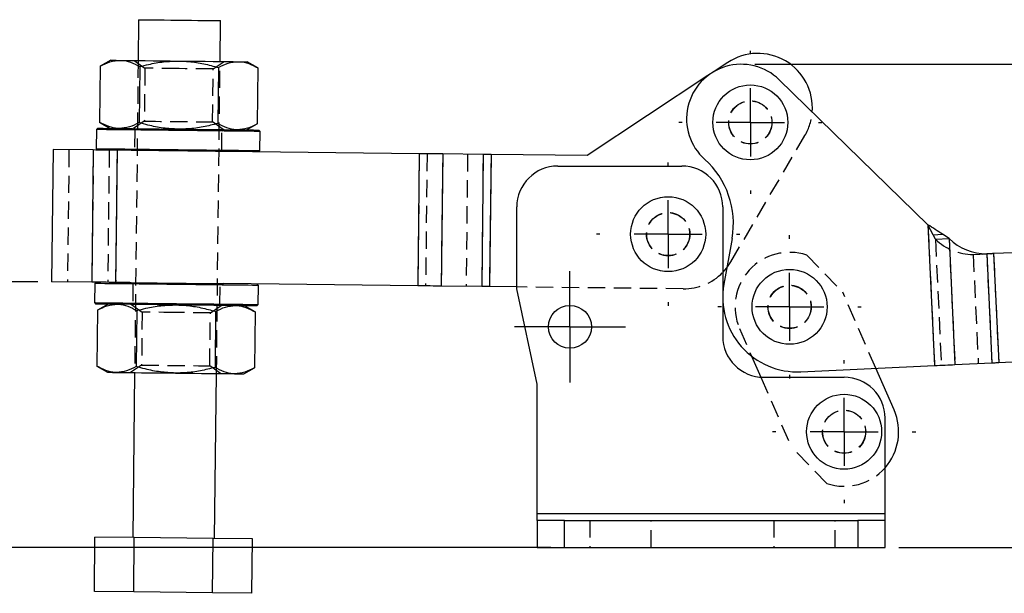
# Model space of a CAD drawing. Extents: x 34 to 402, y 18 to 253.
# Tile 8 of 25: x 130 to 202, y 188 to 230. Entities that reach past the tile are written whole.
import ezdxf

# ---------------------------------------------------------------- set-up
doc = ezdxf.new("R2010")
doc.units = 0
doc.linetypes.add('HIDDEN', pattern=[1.905, 1.27, -0.635])
doc.layers.get('0').update_dxf_attribs({"linetype": 'CONTINUOUS'})
doc.styles.add('SLDTEXTSTYLE0', font='TXT', dxfattribs={"width": 0.75})
doc.dimstyles.new('SLDDIMSTYLE0', dxfattribs={"dimtxt": 3.5, "dimasz": 3.302, "dimexe": 0, "dimexo": 0.0625, "dimgap": 0.875, "dimtad": 1, "dimdec": 0, "dimrnd": 1e-09, "dimzin": 12, "dimtxsty": 'SLDTEXTSTYLE0', "dimsah": 1, "dimcen": 0.09, "dimazin": 3, "dimtfac": 1, "dimtdec": 0, "dimtofl": 0, "dimtmove": 0, "dimatfit": 3, "dimtolj": 1, "dimtzin": 12})
doc.dimstyles.new('SLDDIMSTYLE1', dxfattribs={"dimtxt": 3.5, "dimasz": 3.302, "dimexe": 0, "dimexo": 0.0625, "dimgap": 0.875, "dimtad": 1, "dimdec": 0, "dimrnd": 1e-09, "dimzin": 12, "dimtxsty": 'SLDTEXTSTYLE0', "dimsah": 1, "dimcen": 0.09, "dimazin": 3, "dimtfac": 1, "dimtofl": 0, "dimtmove": 0, "dimatfit": 3, "dimtolj": 1, "dimtzin": 12})

# ---------------------------------------------------------------- blocks, each defined once
blk = doc.blocks.new('_D')
at = {"color": 179, "linetype": 'CONTINUOUS'}
for p, q in [((131.635, 211.061), (121.635, 211.061)), ((122.635, 211.061), (122.635, 191.55)), ((169.243, 191.55), (121.635, 191.55))]:
    blk.add_line(p, q, dxfattribs=at)
for points in [[(122.635, 211.061), (122.127, 207.759), (123.143, 207.759)], [(122.635, 191.55), (123.143, 194.852), (122.127, 194.852)]]:
    blk.add_solid(points, dxfattribs=at)
at = {"color": 179, "linetype": 'CONTINUOUS', "insert": (118.124, 198.219, 0.1), "char_height": 3.5, "attachment_point": 1, "rotation": 90, "style": 'SLDTEXTSTYLE0'}
blk.add_mtext('20', dxfattribs=at)
blk = doc.blocks.new('_D_1')
at = {"color": 179, "linetype": 'CONTINUOUS'}
for p, q in [((184.193, 227.016), (256.179, 227.016)), ((255.179, 191.55), (255.179, 227.016)), ((194.743, 191.55), (256.179, 191.55))]:
    blk.add_line(p, q, dxfattribs=at)
for points in [[(255.179, 227.016), (254.671, 223.714), (255.687, 223.714)], [(255.179, 191.55), (255.687, 194.852), (254.671, 194.852)]]:
    blk.add_solid(points, dxfattribs=at)
at = {"color": 179, "linetype": 'CONTINUOUS', "insert": (250.668, 204.504, 0.1), "char_height": 3.5, "attachment_point": 1, "rotation": 90, "style": 'SLDTEXTSTYLE0'}
blk.add_mtext('35', dxfattribs=at)
blk = doc.blocks.new('SW_CENTERMARKSYMBOL_0')
at = {"color": 0, "linetype": 'CONTINUOUS'}
for p, q in [((0, 5), (0, 5.25)), ((0, 0), (0, 2.5)), ((-5, 0), (-5.25, 0)), ((0, 0), (-2.5, 0)), ((0, 0), (0, -2.5)), ((0, 0), (2.5, 0)), ((5, 0), (5.25, 0)), ((0, -5), (0, -5.25))]:
    blk.add_line(p, q, dxfattribs=at)
blk = doc.blocks.new('SW_CENTERMARKSYMBOL_1')
at = {"color": 0, "linetype": 'CONTINUOUS'}
for p, q in [((0, 5), (0, 5.25)), ((0, 0), (0, 2.5)), ((-5, 0), (-5.25, 0)), ((0, 0), (-2.5, 0)), ((0, 0), (0, -2.5)), ((0, 0), (2.5, 0)), ((5, 0), (5.25, 0)), ((0, -5), (0, -5.25))]:
    blk.add_line(p, q, dxfattribs=at)
blk = doc.blocks.new('SW_CENTERMARKSYMBOL_2')
at = {"color": 0, "linetype": 'CONTINUOUS'}
for p, q in [((0, 2.5), (0, 4.075)), ((0, 0), (0, 2.5)), ((-2.5, 0), (-4.075, 0)), ((0, 0), (-2.5, 0)), ((0, 0), (0, -2.5)), ((0, 0), (2.5, 0)), ((2.5, 0), (4.075, 0)), ((0, -2.5), (0, -4.075))]:
    blk.add_line(p, q, dxfattribs=at)
blk = doc.blocks.new('SW_CENTERMARKSYMBOL_3')
at = {"color": 0, "linetype": 'CONTINUOUS'}
for p, q in [((0, 5), (0, 5.25)), ((0, 0), (0, 2.5)), ((-5, 0), (-5.25, 0)), ((0, 0), (-2.5, 0)), ((0, 0), (0, -2.5)), ((0, 0), (2.5, 0)), ((5, 0), (5.25, 0)), ((0, -5), (0, -5.25))]:
    blk.add_line(p, q, dxfattribs=at)
blk = doc.blocks.new('SW_CENTERMARKSYMBOL_4')
at = {"color": 0, "linetype": 'CONTINUOUS'}
for p, q in [((0, 5), (0, 5.25)), ((0, 0), (0, 2.5)), ((-5, 0), (-5.25, 0)), ((0, 0), (-2.5, 0)), ((0, 0), (0, -2.5)), ((0, 0), (2.5, 0)), ((5, 0), (5.25, 0)), ((0, -5), (0, -5.25))]:
    blk.add_line(p, q, dxfattribs=at)

msp = doc.modelspace()

# ---------------------------------------------------------------- linework, layer by layer
at = {"color": 7, "linetype": 'CONTINUOUS'}
for p, q in [((139.01839, 230.29042), (138.98444, 227.29061)), ((144.98405, 227.2227), (145.01801, 230.22251)), ((136.20606, 226.87545), (136.15958, 222.76888)), ((136.98457, 227.31325), (136.20606, 226.87545)), ((139.09263, 226.84278), (139.04615, 222.7362)), ((144.86576, 226.77743), (144.81928, 222.67086)), ((147.75232, 226.74476), (146.98393, 227.20007)), ((147.75232, 226.74476), (147.70584, 222.63819)), ((182.20691, 227.14936), (181.22323, 226.49686)), ((180.75226, 226.18445), (171.90763, 220.31754)), ((196.88772, 215.24231), (185.98678, 225.87862)), ((136.15958, 222.76888), (136.92798, 222.31357)), ((146.92734, 222.20039), (147.70584, 222.63819)), ((135.92691, 222.22489), (135.91106, 220.82498)), ((136.02804, 222.32375), (135.92691, 222.22489)), ((147.92614, 222.08908), (147.82728, 222.1902)), ((147.9103, 220.68917), (147.92614, 222.08908)), ((132.74522, 220.76081), (132.63544, 211.06143)), ((135.6937, 220.72744), (132.74522, 220.76081)), ((135.6937, 220.72744), (135.58392, 211.02806)), ((135.91106, 220.82498), (136.00993, 220.72386)), ((137.44096, 220.70766), (137.33117, 211.00828)), ((138.47902, 220.69591), (137.44096, 220.70766)), ((159.59319, 220.45692), (145.34007, 220.61825)), ((147.80917, 220.5903), (147.9103, 220.68917)), ((159.59319, 220.45692), (159.48341, 210.75754)), ((161.31347, 220.43745), (161.20368, 210.73807)), ((164.28032, 220.40387), (161.31347, 220.43745)), ((164.28032, 220.40387), (164.17053, 210.70449)), ((164.85374, 220.39738), (164.74396, 210.698)), ((171.90763, 220.31754), (164.85374, 220.39738)), ((169.74273, 219.54999), (178.84273, 219.54999)), ((166.74273, 210.54999), (166.74273, 216.54999)), ((181.84273, 216.54999), (181.84273, 207.04999)), ((196.88772, 215.24231), (197.37311, 204.91119)), ((198.43715, 214.22532), (197.95472, 214.53821)), ((182.52502, 214.24251), (181.9268, 210.86986)), ((198.43715, 214.22532), (198.87145, 204.98158)), ((201.20196, 213.10327), (201.57757, 205.10873)), ((201.20636, 213.10312), (201.20196, 213.10327)), ((201.52752, 213.1152), (201.44289, 213.11423)), ((203.16599, 213.19218), (201.70157, 213.12338)), ((201.70157, 213.12338), (202.07702, 205.13219)), ((181.84273, 211.73241), (182.13978, 212.07061)), ((135.58392, 211.02806), (132.63544, 211.06143)), ((135.79902, 210.92562), (135.78317, 209.52571)), ((135.90014, 211.02448), (135.79902, 210.92562)), ((138.36924, 210.99653), (137.33117, 211.00828)), ((159.48341, 210.75754), (145.23028, 210.91887)), ((147.79825, 210.7898), (147.69938, 210.89092)), ((147.7824, 209.38989), (147.79825, 210.7898)), ((164.17053, 210.70449), (161.20368, 210.73807)), ((166.74273, 210.67538), (164.74396, 210.698)), ((168.24273, 203.54999), (166.74273, 210.54999)), ((135.78317, 209.52571), (135.88203, 209.42458)), ((136.78197, 209.41439), (136.00347, 208.9766)), ((147.68128, 209.29103), (147.7824, 209.38989)), ((136.00347, 208.9766), (135.95698, 204.87002)), ((138.89003, 208.94392), (138.84355, 204.83735)), ((144.66317, 208.87858), (144.61668, 204.772)), ((147.54973, 208.84591), (146.78133, 209.30121)), ((147.54973, 208.84591), (147.50325, 204.73933)), ((183.96297, 205.59019), (184.63137, 204.05745)), ((198.87145, 204.98158), (201.57757, 205.10873)), ((202.07702, 205.13219), (203.54144, 205.201)), ((135.95698, 204.87002), (136.72538, 204.41472)), ((138.72525, 204.39208), (138.5883, 192.29285)), ((144.58792, 192.22495), (144.72487, 204.32417)), ((146.72474, 204.30153), (147.50325, 204.73933)), ((187.56943, 204.45058), (197.37311, 204.91119)), ((194.40927, 201.6489), (193.07472, 204.70923)), ((184.84273, 204.04999), (190.74273, 204.04999)), ((168.24273, 194.04999), (168.24273, 203.54999)), ((193.74273, 194.04999), (193.74273, 201.04999)), ((168.24273, 193.54999), (168.24273, 194.04999)), ((168.24273, 194.04999), (193.74273, 194.04999)), ((168.24273, 193.54999), (168.24273, 191.54999)), ((170.24273, 193.54999), (168.24273, 193.54999)), ((170.24273, 191.54999), (170.24273, 193.54999)), ((170.24273, 193.54999), (191.74273, 193.54999)), ((191.74273, 193.54999), (191.74273, 191.54999)), ((193.74273, 193.54999), (191.74273, 193.54999)), ((193.74273, 193.54999), (193.74273, 194.04999)), ((193.74273, 191.54999), (193.74273, 193.54999)), ((135.76971, 188.3245), (135.81498, 192.32424)), ((138.70155, 192.29157), (135.81498, 192.32424)), ((138.65628, 188.29183), (138.70155, 192.29157)), ((144.47468, 192.22623), (138.70155, 192.29157)), ((144.42941, 188.22648), (144.47468, 192.22623)), ((147.36125, 192.19355), (144.47468, 192.22623)), ((147.31597, 188.19381), (147.36125, 192.19355)), ((168.24273, 191.54999), (170.24273, 191.54999)), ((170.24273, 191.54999), (191.74273, 191.54999)), ((191.74273, 191.54999), (193.74273, 191.54999)), ((138.65628, 188.29183), (135.76971, 188.3245)), ((144.42941, 188.22648), (138.65628, 188.29183)), ((147.31597, 188.19381), (144.42941, 188.22648))]:
    msp.add_line(p, q, dxfattribs=at)
at = {"color": 7, "linetype": 'HIDDEN'}
for p, q in [((138.68875, 227.29396), (139.4781, 226.72783)), ((138.98444, 227.29061), (138.72525, 204.39208)), ((139.4781, 226.72783), (139.43412, 222.8424)), ((144.47778, 226.67124), (145.27975, 227.21936)), ((144.72487, 204.32417), (144.98405, 227.2227)), ((144.4338, 222.78581), (144.47778, 226.67124)), ((181.22323, 226.49686), (180.75226, 226.18445)), ((139.43412, 222.8424), (138.63216, 222.29428)), ((145.22315, 222.21968), (144.4338, 222.78581)), ((138.62787, 222.29433), (138.72673, 222.1932)), ((138.72673, 222.1932), (138.71089, 220.79329)), ((145.11048, 220.72086), (145.12632, 222.12077)), ((145.12632, 222.12077), (145.22745, 222.21963)), ((182.44342, 212.51747), (187.87076, 221.79651)), ((133.91006, 220.74763), (133.80027, 211.04825)), ((135.6937, 220.72744), (135.58392, 211.02806)), ((136.85854, 220.71425), (136.74875, 211.01487)), ((137.44096, 220.70766), (137.33117, 211.00828)), ((138.71089, 220.79329), (138.60976, 220.69443)), ((145.20934, 220.61973), (145.11048, 220.72086)), ((159.59319, 220.45692), (159.48341, 210.75754)), ((160.16662, 220.45043), (160.05683, 210.75105)), ((161.31347, 220.43745), (161.20368, 210.73807)), ((163.13347, 220.41685), (163.02368, 210.71747)), ((164.28032, 220.40387), (164.17053, 210.70449)), ((164.85374, 220.39738), (164.74396, 210.698)), ((196.88772, 215.24231), (197.37311, 204.91119)), ((197.26696, 214.50589), (196.88772, 215.24231)), ((197.26696, 214.50589), (197.95472, 214.53821)), ((197.43826, 214.17839), (197.26696, 214.50589)), ((197.43826, 214.17839), (198.43715, 214.22532)), ((197.43826, 214.17839), (197.87256, 204.93465)), ((198.43715, 214.22532), (198.87145, 204.98158)), ((188.00133, 213.01408), (190.63969, 210.29313)), ((200.20306, 213.05634), (201.20196, 213.10327)), ((200.21621, 213.0566), (200.20306, 213.05634)), ((200.20306, 213.05634), (200.57867, 205.06179)), ((200.21621, 213.0566), (201.20636, 213.10312)), ((200.92583, 213.08994), (201.14432, 213.1002)), ((201.20196, 213.10327), (201.57757, 205.10873)), ((201.505, 213.11414), (201.52752, 213.1152)), ((201.70157, 213.12338), (202.07702, 205.13219)), ((138.49997, 210.99505), (138.59884, 210.89393)), ((138.59884, 210.89393), (138.58299, 209.49402)), ((144.98258, 209.42158), (144.99843, 210.82149)), ((144.99843, 210.82149), (145.09955, 210.92035)), ((178.94539, 210.53726), (166.74273, 210.67538)), ((193.07472, 204.70923), (190.63969, 210.29313)), ((138.58299, 209.49402), (138.48187, 209.39515)), ((138.48616, 209.3951), (139.27551, 208.82897)), ((145.08144, 209.32045), (144.98258, 209.42158)), ((139.27551, 208.82897), (139.23153, 204.94354)), ((144.23121, 204.88695), (144.27519, 208.77238)), ((144.27519, 208.77238), (145.07715, 209.3205)), ((183.07893, 207.61744), (183.96297, 205.59019)), ((139.23153, 204.94354), (138.42957, 204.39543)), ((145.02056, 204.32082), (144.23121, 204.88695)), ((184.63137, 204.05745), (186.84851, 198.9732)), ((189.48686, 196.25226), (186.84851, 198.9732)), ((168.24273, 194.04999), (193.74273, 194.04999)), ((170.24273, 191.54999), (170.24273, 193.54999)), ((172.09273, 193.54999), (172.09273, 191.54999)), ((176.59273, 191.54999), (176.59273, 193.54999)), ((185.59273, 193.54999), (185.59273, 191.54999)), ((190.09273, 191.54999), (190.09273, 193.54999)), ((191.74273, 193.54999), (191.74273, 191.54999))]:
    msp.add_line(p, q, dxfattribs=at)
at = {"color": 7, "linetype": 'CONTINUOUS', "flags": 128}
for points in [[(139.01839, 230.29042), (139.06154, 230.28993), (139.18975, 230.28848), (139.39933, 230.28611), (139.68424, 230.28288), (140.03631, 230.2789), (140.44538, 230.27427), (140.89971, 230.26913), (141.38621, 230.26362), (141.89089, 230.25791), (142.39923, 230.25215), (142.89661, 230.24652), (143.36873, 230.24118), (143.80199, 230.23628), (144.18393, 230.23195), (144.50357, 230.22833), (144.75171, 230.22553), (144.92122, 230.22361), (145.0072, 230.22263), (145.01801, 230.22251)], [(136.98457, 227.31325), (137.02734, 227.31276), (137.15493, 227.31132), (137.36515, 227.30894), (137.6544, 227.30567)], [(137.6544, 227.30567), (138.01774, 227.30155), (138.44894, 227.29667), (138.94063, 227.29111), (139.48441, 227.28495), (140.07095, 227.27831), (140.69024, 227.2713), (141.33166, 227.26404), (141.98425, 227.25666)], [(141.98425, 227.25666), (142.63684, 227.24927), (143.27826, 227.24201), (143.89754, 227.235), (144.48409, 227.22836), (145.02786, 227.22221), (145.51955, 227.21664), (145.95076, 227.21176), (146.3141, 227.20765)], [(146.3141, 227.20765), (146.60335, 227.20437), (146.81357, 227.20199), (146.94115, 227.20055), (146.98393, 227.20007)], [(141.92653, 222.15698), (141.21693, 222.16502), (140.5173, 222.17293), (139.83745, 222.18063), (139.18692, 222.18799), (138.57486, 222.19492), (138.00984, 222.20132), (137.49981, 222.20709), (137.05192, 222.21216), (136.67245, 222.21645), (136.36674, 222.21991), (136.13908, 222.22249), (135.99266, 222.22415), (135.92954, 222.22486), (135.92691, 222.22489)], [(136.02804, 222.32375), (136.07105, 222.32327), (136.19947, 222.32181), (136.41142, 222.31941), (136.7038, 222.3161), (137.07236, 222.31193), (137.51173, 222.30696), (138.01549, 222.30126), (138.57629, 222.29491), (139.18596, 222.28801), (139.83562, 222.28066), (140.51578, 222.27296), (141.21654, 222.26503), (141.92766, 222.25698)], [(147.92614, 222.08908), (147.92351, 222.08911), (147.86038, 222.08982), (147.71397, 222.09148), (147.48631, 222.09405), (147.1806, 222.09751), (146.80114, 222.10181), (146.35324, 222.10688), (145.84321, 222.11265), (145.27819, 222.11905), (144.66613, 222.12598), (144.0156, 222.13334), (143.33575, 222.14103), (142.63612, 222.14895), (141.92653, 222.15698)], [(141.92766, 222.25698), (142.63878, 222.24893), (143.33953, 222.241), (144.01969, 222.2333), (144.66935, 222.22595), (145.27902, 222.21904), (145.83983, 222.2127), (146.34359, 222.20699), (146.78295, 222.20202), (147.15151, 222.19785), (147.4439, 222.19454), (147.65585, 222.19214), (147.78427, 222.19069), (147.82728, 222.1902)], [(137.44096, 220.70766), (137.20805, 220.7103), (136.97655, 220.71292), (136.74785, 220.7155), (136.52335, 220.71805), (136.30437, 220.72052), (136.09226, 220.72292), (135.8883, 220.72523), (135.6937, 220.72744)], [(135.91106, 220.82498), (135.9137, 220.82495), (135.97682, 220.82424), (136.12324, 220.82258), (136.3509, 220.82), (136.65661, 220.81654), (137.03607, 220.81225), (137.48396, 220.80718), (137.994, 220.80141), (138.55901, 220.79501), (139.17108, 220.78808), (139.8216, 220.78072), (140.50145, 220.77302), (141.20109, 220.76511), (141.91068, 220.75707)], [(141.90955, 220.65708), (141.19843, 220.66513), (140.49768, 220.67306), (139.81751, 220.68076), (139.16786, 220.68811), (138.55818, 220.69501), (138.47902, 220.69591)], [(145.34007, 220.61825), (145.26091, 220.61915), (144.65124, 220.62605), (144.00158, 220.6334), (143.32142, 220.6411), (142.62067, 220.64903), (141.90955, 220.65708)], [(141.91068, 220.75707), (142.62027, 220.74904), (143.31991, 220.74112), (143.99975, 220.73343), (144.65028, 220.72607), (145.26234, 220.71914), (145.82736, 220.71274), (146.3374, 220.70697), (146.78529, 220.7019), (147.16475, 220.6976), (147.47046, 220.69414), (147.69812, 220.69157), (147.84454, 220.68991), (147.90766, 220.6892), (147.9103, 220.68917)], [(161.31347, 220.43745), (161.12103, 220.43963), (160.91969, 220.44191), (160.71063, 220.44428), (160.49505, 220.44672), (160.27422, 220.44921), (160.04943, 220.45176), (159.82198, 220.45433), (159.59319, 220.45692)], [(164.85374, 220.39738), (164.77748, 220.39824), (164.70167, 220.3991), (164.62673, 220.39995), (164.55313, 220.40078), (164.48127, 220.40159), (164.41158, 220.40238), (164.34447, 220.40314), (164.28032, 220.40387)], [(201.44289, 213.11423), (201.41207, 213.11278), (201.38154, 213.11135), (201.35134, 213.10993), (201.3215, 213.10853), (201.29205, 213.10714), (201.26302, 213.10578), (201.23445, 213.10444), (201.20636, 213.10312)], [(201.70157, 213.12338), (201.6797, 213.12235), (201.65785, 213.12132), (201.63602, 213.1203), (201.61421, 213.11927), (201.59245, 213.11825), (201.57074, 213.11723), (201.5491, 213.11621), (201.52752, 213.1152)], [(137.33117, 211.00828), (137.09827, 211.01092), (136.86677, 211.01354), (136.63807, 211.01613), (136.41356, 211.01867), (136.19459, 211.02115), (135.98248, 211.02355), (135.77851, 211.02585), (135.58392, 211.02806)], [(141.79863, 210.85771), (141.08904, 210.86574), (140.3894, 210.87366), (139.70955, 210.88135), (139.05903, 210.88872), (138.44696, 210.89564), (137.88195, 210.90204), (137.37192, 210.90781), (136.92402, 210.91288), (136.54456, 210.91718), (136.23885, 210.92064), (136.01119, 210.92322), (135.86477, 210.92487), (135.80165, 210.92559), (135.79902, 210.92562)], [(138.36924, 210.99653), (138.44839, 210.99563), (139.05807, 210.98873), (139.70773, 210.98138), (140.38789, 210.97368), (141.08864, 210.96575), (141.79976, 210.9577)], [(147.79825, 210.7898), (147.79561, 210.78983), (147.73249, 210.79054), (147.58607, 210.7922), (147.35841, 210.79478), (147.0527, 210.79824), (146.67324, 210.80253), (146.22535, 210.8076), (145.71531, 210.81338), (145.1503, 210.81977), (144.53823, 210.8267), (143.8877, 210.83406), (143.20786, 210.84176), (142.50822, 210.84968), (141.79863, 210.85771)], [(141.79976, 210.9577), (142.51088, 210.94965), (143.21164, 210.94172), (143.8918, 210.93402), (144.54145, 210.92667), (145.15113, 210.91977), (145.23028, 210.91887)], [(161.20368, 210.73807), (161.01125, 210.74025), (160.80991, 210.74253), (160.60084, 210.7449), (160.38527, 210.74734), (160.16444, 210.74983), (159.93965, 210.75238), (159.71219, 210.75495), (159.48341, 210.75754)], [(164.74396, 210.698), (164.6677, 210.69886), (164.59188, 210.69972), (164.51695, 210.70057), (164.44334, 210.7014), (164.37148, 210.70222), (164.30179, 210.70301), (164.23468, 210.70376), (164.17053, 210.70449)], [(135.78317, 209.52571), (135.78581, 209.52568), (135.84892, 209.52496), (135.99534, 209.52331), (136.223, 209.52073), (136.52871, 209.51727), (136.90818, 209.51297), (137.35607, 209.5079), (137.8661, 209.50213), (138.43112, 209.49573), (139.04318, 209.48881), (139.69371, 209.48144), (140.37356, 209.47375), (141.07319, 209.46583), (141.78279, 209.4578)], [(141.78165, 209.3578), (141.07053, 209.36585), (140.36978, 209.37379), (139.68962, 209.38148), (139.03996, 209.38884), (138.43028, 209.39574), (137.86948, 209.40209), (137.36572, 209.40779), (136.92636, 209.41276), (136.5578, 209.41693), (136.26541, 209.42024), (136.05346, 209.42264), (135.92505, 209.42409), (135.88203, 209.42458)], [(141.78279, 209.4578), (142.49238, 209.44977), (143.19201, 209.44185), (143.87186, 209.43415), (144.52239, 209.42679), (145.13445, 209.41986), (145.69947, 209.41347), (146.2095, 209.40769), (146.65739, 209.40262), (147.03686, 209.39833), (147.34257, 209.39487), (147.57023, 209.39229), (147.71665, 209.39063), (147.77977, 209.38992), (147.7824, 209.38989)], [(147.68128, 209.29103), (147.63826, 209.29151), (147.50984, 209.29297), (147.2979, 209.29537), (147.00551, 209.29868), (146.63695, 209.30285), (146.19758, 209.30782), (145.69383, 209.31352), (145.13302, 209.31987), (144.52334, 209.32677), (143.87369, 209.33413), (143.19353, 209.34182), (142.49277, 209.34976), (141.78165, 209.3578)], [(201.57757, 205.10873), (201.63522, 205.11143), (201.69476, 205.11423), (201.75594, 205.11711), (201.81849, 205.12004), (201.88215, 205.12304), (201.94664, 205.12607), (202.01169, 205.12912), (202.07702, 205.13219)], [(136.72538, 204.41472), (136.76816, 204.41423), (136.89574, 204.41279), (137.10596, 204.41041), (137.39521, 204.40713)], [(137.39521, 204.40713), (137.75855, 204.40302), (138.18975, 204.39814), (138.68145, 204.39257), (139.22522, 204.38642), (139.81177, 204.37978), (140.43105, 204.37277), (141.07247, 204.36551), (141.72506, 204.35812)], [(141.72506, 204.35812), (142.37765, 204.35074), (143.01908, 204.34348), (143.63836, 204.33647), (144.2249, 204.32983), (144.76868, 204.32367), (145.26037, 204.31811), (145.69158, 204.31323), (146.05491, 204.30912)], [(146.05491, 204.30912), (146.34417, 204.30584), (146.55438, 204.30346), (146.68197, 204.30202), (146.72474, 204.30153)], [(197.37311, 204.91119), (197.5691, 204.9204), (197.76425, 204.92956), (197.95773, 204.93865), (198.14871, 204.94763), (198.33636, 204.95644), (198.51989, 204.96507), (198.69851, 204.97346), (198.87145, 204.98158)]]:
    msp.add_lwpolyline(points, dxfattribs=at)
at = {"color": 7, "linetype": 'HIDDEN', "flags": 128}
for points in [[(141.97794, 226.69953), (141.5186, 226.70473), (141.07489, 226.70975), (140.66195, 226.71443), (140.29381, 226.71859), (139.98303, 226.72211), (139.74018, 226.72486), (139.57353, 226.72675), (139.48877, 226.72771), (139.4781, 226.72783)], [(144.47778, 226.67124), (144.46712, 226.67136), (144.38235, 226.67232), (144.21571, 226.6742), (143.97286, 226.67695), (143.66207, 226.68047), (143.29394, 226.68464), (142.88099, 226.68931), (142.43729, 226.69433), (141.97794, 226.69953)], [(139.43412, 222.8424), (139.44479, 222.84228), (139.52955, 222.84132), (139.6962, 222.83943), (139.93905, 222.83668), (140.24983, 222.83316), (140.61797, 222.829), (141.03092, 222.82432), (141.47462, 222.8193), (141.93396, 222.8141), (142.39331, 222.8089), (142.83701, 222.80388), (143.24996, 222.79921), (143.61809, 222.79504), (143.92888, 222.79152), (144.17173, 222.78877), (144.33837, 222.78689), (144.42314, 222.78593), (144.4338, 222.78581)], [(182.13978, 212.07061), (182.14854, 212.08184), (182.44342, 212.51747)], [(141.77535, 208.80068), (141.316, 208.80588), (140.8723, 208.8109), (140.45935, 208.81557), (140.09122, 208.81974), (139.78043, 208.82326), (139.53758, 208.82601), (139.37094, 208.82789), (139.28617, 208.82885), (139.27551, 208.82897)], [(144.27519, 208.77238), (144.26452, 208.7725), (144.17976, 208.77346), (144.01311, 208.77535), (143.77026, 208.7781), (143.45948, 208.78162), (143.09134, 208.78578), (142.67839, 208.79046), (142.23469, 208.79548), (141.77535, 208.80068)], [(139.23153, 204.94354), (139.24219, 204.94342), (139.32696, 204.94246), (139.4936, 204.94058), (139.73645, 204.93783), (140.04724, 204.93431), (140.41537, 204.93015), (140.82832, 204.92547), (141.27203, 204.92045), (141.73137, 204.91525), (142.19071, 204.91005), (142.63442, 204.90503), (143.04737, 204.90035), (143.4155, 204.89619), (143.72628, 204.89267), (143.96913, 204.88992), (144.13578, 204.88803), (144.22054, 204.88707), (144.23121, 204.88695)]]:
    msp.add_lwpolyline(points, dxfattribs=at)
at = {"color": 7, "linetype": 'CONTINUOUS'}
for centre, radius in [((183.86744, 222.75329), 2.75), ((177.84273, 214.54999), 2.75), ((186.74547, 209.21634), 2.75), ((170.64273, 207.74999), 1.575), ((190.74273, 200.04999), 2.75)]:
    msp.add_circle(centre, radius, dxfattribs=at)
at = {"color": 7, "linetype": 'HIDDEN'}
for centre, radius in [((183.86744, 222.75329), 1.5875), ((183.86744, 222.75329), 1.575), ((177.84273, 214.54999), 1.5875), ((177.84273, 214.54999), 1.575), ((186.74547, 209.21634), 1.5875), ((186.74547, 209.21634), 1.575), ((190.74273, 200.04999), 1.5875), ((190.74273, 200.04999), 1.575)]:
    msp.add_circle(centre, radius, dxfattribs=at)
at = {"color": 7, "linetype": 'CONTINUOUS'}
for centre, radius, start, end in [((184.41801, 223.81604), 4, 355.7171094, 123.5575131), ((183.19332, 223.01566), 4, 45.7039494, 228.1538128), ((169.74273, 216.54999), 3, 90, 180), ((178.84273, 216.54999), 3, 0, 90), ((176.32185, 215.34279), 6.3, 349.941795, 48.1538128), ((201.23134, 217.14304), 4.03987, 226.2389395, 269.5833569), ((187.31271, 209.91453), 5.46998, 169.941795, 272.6899623), ((184.84273, 207.04999), 3, 180, 270), ((190.74273, 201.04999), 3, 0, 90), ((190.74273, 200.04999), 4, 318.5903779, 23.5610601)]:
    msp.add_arc(centre, radius, start, end, dxfattribs=at)
at = {"color": 7, "linetype": 'HIDDEN'}
for centre, radius, start, end in [((184.41801, 223.81604), 4, 329.6764886, 355.7171094), ((200.23244, 217.09609), 4.03985, 226.2388469, 269.5834227), ((186.74547, 209.21634), 4, 71.7015686, 203.5610601), ((178.99067, 214.537), 4, 269.351507, 315.4808102), ((190.74273, 200.04999), 4, 251.7015686, 318.5903779)]:
    msp.add_arc(centre, radius, start, end, dxfattribs=at)
at = {"color": 7, "linetype": 'CONTINUOUS'}
for points, knots in [([(136.20606, 226.87545), (136.44187, 226.99761), (136.91781, 227.24416), (137.40739, 227.28504), (137.6544, 227.30567)], [0, 0, 0, 0, 0.49545829, 1, 1, 1, 1]), ([(137.6544, 227.30567), (137.68859, 227.30475), (137.94761, 227.29778), (138.43497, 227.19473), (138.87207, 226.96081), (139.09263, 226.84278)], [0, 0, 0, 0, 0.07006291, 0.5307707, 1, 1, 1, 1]), ([(139.09263, 226.84278), (139.31014, 226.89953), (139.88896, 227.05056), (140.85338, 227.22527), (141.60569, 227.24615), (141.98425, 227.25666)], [0, 0, 0, 0, 0.23023599, 0.61266758, 1, 1, 1, 1]), ([(141.98425, 227.25666), (142.2254, 227.24774), (142.83216, 227.22531), (143.80042, 227.07243), (144.50937, 226.87612), (144.86576, 226.77743)], [0, 0, 0, 0, 0.24700466, 0.62147574, 1, 1, 1, 1]), ([(144.86576, 226.77743), (145.10157, 226.89959), (145.57751, 227.14615), (146.06709, 227.18702), (146.3141, 227.20765)], [0, 0, 0, 0, 0.495458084, 1, 1, 1, 1]), ([(146.3141, 227.20765), (146.34829, 227.20673), (146.6073, 227.19976), (147.09467, 227.09671), (147.53177, 226.86279), (147.75232, 226.74476)], [0, 0, 0, 0, 0.07006232, 0.53077037, 1, 1, 1, 1]), ([(137.59781, 222.30599), (137.56362, 222.30691), (137.3046, 222.31388), (136.81723, 222.41693), (136.38013, 222.65084), (136.15958, 222.76888)], [0, 0, 0, 0, 0.07006232, 0.53077037, 1, 1, 1, 1]), ([(139.04615, 222.7362), (138.81034, 222.61405), (138.3344, 222.36749), (137.84482, 222.32661), (137.59781, 222.30599)], [0, 0, 0, 0, 0.49545801, 1, 1, 1, 1]), ([(141.92766, 222.25698), (141.55454, 222.27562), (140.8029, 222.31317), (139.84247, 222.50905), (139.26232, 222.67454), (139.04615, 222.7362)], [0, 0, 0, 0, 0.38211837, 0.76976489, 1, 1, 1, 1]), ([(144.81928, 222.67086), (144.46431, 222.58109), (143.75114, 222.40074), (142.77971, 222.26918), (142.16895, 222.26043), (141.92766, 222.25698)], [0, 0, 0, 0, 0.37479277, 0.75299657, 1, 1, 1, 1]), ([(146.25751, 222.20797), (146.22332, 222.20889), (145.96429, 222.21586), (145.47693, 222.31891), (145.03983, 222.55283), (144.81928, 222.67086)], [0, 0, 0, 0, 0.07006291, 0.53077008, 1, 1, 1, 1]), ([(147.70584, 222.63819), (147.47004, 222.51603), (146.99409, 222.26947), (146.50452, 222.22859), (146.25751, 222.20797)], [0, 0, 0, 0, 0.49545836, 1, 1, 1, 1]), ([(197.95472, 214.53821), (197.78092, 214.65575), (197.43332, 214.89083), (197.06959, 215.12515), (196.88772, 215.24231)], [0, 0, 0, 0, 0.49999976, 1, 1, 1, 1]), ([(136.00347, 208.9766), (136.23927, 209.09875), (136.71521, 209.34531), (137.20479, 209.38619), (137.4518, 209.40681)], [0, 0, 0, 0, 0.495457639, 1, 1, 1, 1]), ([(137.4518, 209.40681), (137.486, 209.40589), (137.74502, 209.39893), (138.23238, 209.29587), (138.66948, 209.06195), (138.89003, 208.94392)], [0, 0, 0, 0, 0.07006296, 0.53077051, 1, 1, 1, 1]), ([(138.89003, 208.94392), (139.10755, 209.00068), (139.68637, 209.15171), (140.65079, 209.32641), (141.4031, 209.3473), (141.78165, 209.3578)], [0, 0, 0, 0, 0.23023699, 0.61266798, 1, 1, 1, 1]), ([(141.78165, 209.3578), (142.02281, 209.34889), (142.62957, 209.32646), (143.59783, 209.17358), (144.30678, 208.97726), (144.66317, 208.87858)], [0, 0, 0, 0, 0.24700346, 0.62147579, 1, 1, 1, 1]), ([(144.66317, 208.87858), (144.89897, 209.00074), (145.37492, 209.24729), (145.86449, 209.28817), (146.1115, 209.3088)], [0, 0, 0, 0, 0.49545823, 1, 1, 1, 1]), ([(146.1115, 209.3088), (146.14569, 209.30788), (146.40472, 209.30091), (146.89208, 209.19786), (147.32918, 208.96394), (147.54973, 208.84591)], [0, 0, 0, 0, 0.07006291, 0.53077004, 1, 1, 1, 1]), ([(137.39521, 204.40713), (137.36102, 204.40805), (137.102, 204.41502), (136.61464, 204.51807), (136.17754, 204.75199), (135.95698, 204.87002)], [0, 0, 0, 0, 0.07006291, 0.53077004, 1, 1, 1, 1]), ([(138.84355, 204.83735), (138.60774, 204.71519), (138.1318, 204.46864), (137.64223, 204.42776), (137.39521, 204.40713)], [0, 0, 0, 0, 0.49545765, 1, 1, 1, 1]), ([(141.72506, 204.35812), (141.35194, 204.37676), (140.6003, 204.41431), (139.63988, 204.6102), (139.05973, 204.77569), (138.84355, 204.83735)], [0, 0, 0, 0, 0.38211711, 0.76976365, 1, 1, 1, 1]), ([(144.61668, 204.772), (144.26172, 204.68224), (143.54855, 204.50189), (142.57711, 204.37033), (141.96636, 204.36158), (141.72506, 204.35812)], [0, 0, 0, 0, 0.37479349, 0.75299559, 1, 1, 1, 1]), ([(146.05491, 204.30912), (146.02072, 204.31004), (145.76171, 204.317), (145.27433, 204.42005), (144.83724, 204.65397), (144.61668, 204.772)], [0, 0, 0, 0, 0.07006233, 0.53077044, 1, 1, 1, 1]), ([(147.50325, 204.73933), (147.26744, 204.61718), (146.7915, 204.37062), (146.30192, 204.32974), (146.05491, 204.30912)], [0, 0, 0, 0, 0.49545805, 1, 1, 1, 1])]:
    msp.add_open_spline(points, degree=3, knots=knots, dxfattribs=at)

# ---------------------------------------------------------------- block references
at = {"color": 179, "linetype": 'CONTINUOUS'}
for name, p in [('SW_CENTERMARKSYMBOL_0', (183.86744, 222.75329)), ('SW_CENTERMARKSYMBOL_1', (177.84273, 214.54999)), ('SW_CENTERMARKSYMBOL_3', (186.74547, 209.21634)), ('SW_CENTERMARKSYMBOL_2', (170.64273, 207.74999)), ('SW_CENTERMARKSYMBOL_4', (190.74273, 200.04999))]:
    msp.add_blockref(name, p, dxfattribs=at)

# ---------------------------------------------------------------- dimensions: what is measured, and where the dimension line sits
for base, p1, p2, dimstyle, picture, middle in [((255.17949, 227.01566), (193.74273, 191.54999), (183.19332, 227.01566), 'SLDDIMSTYLE1', '_D_1', (255.17949, 208.51154)), ((122.63544, 191.54999), (132.63544, 211.06143), (170.24273, 191.54999), 'SLDDIMSTYLE0', '_D', (122.63544, 202.2268))]:
    dim = msp.add_linear_dim(base=base, p1=p1, p2=p2, angle=90, dimstyle=dimstyle, dxfattribs=at)
    dim.commit()
    dim.dimension.update_dxf_attribs({"geometry": picture, "text_midpoint": middle, "dimtype": 160})

doc.saveas('drawing.dxf')
